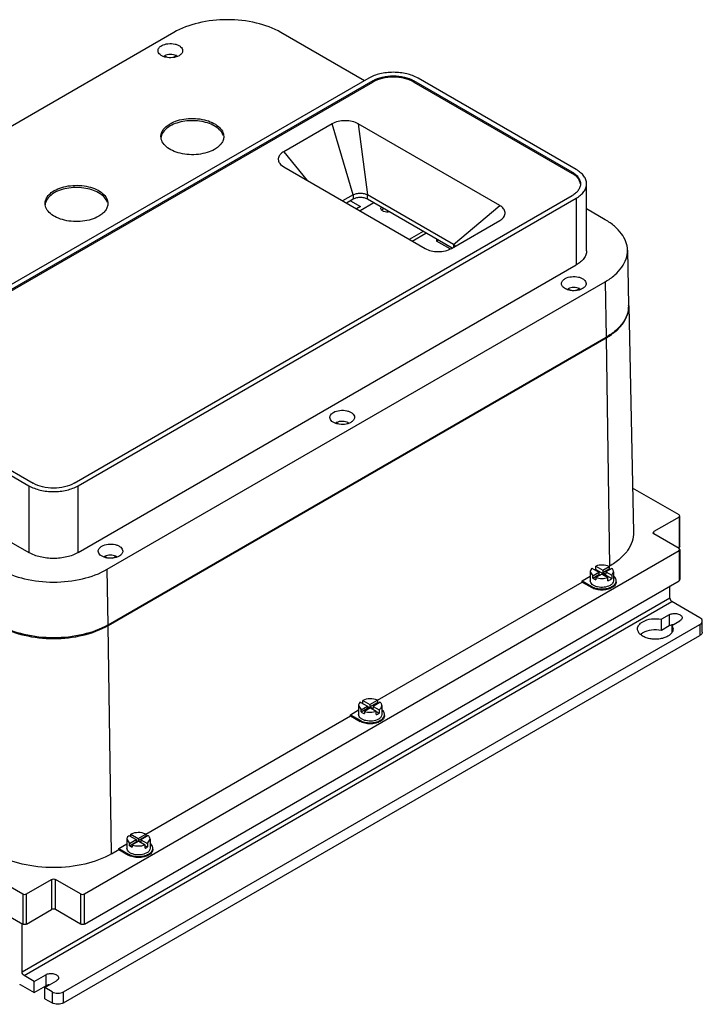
# Model space of a CAD drawing. Header units: millimetres. Extents: x 61 to 472, y 192 to 553.
# Tile 2 of 2: x 222 to 472, y 192 to 553. Entities that reach past the tile are written whole.
import ezdxf

# ---------------------------------------------------------------- set-up
doc = ezdxf.new("R2010")
doc.units = ezdxf.units.MM
doc.header["$LTSCALE"] = 48.421244
doc.layers.get('0').update_dxf_attribs({"linetype": 'CONTINUOUS'})

msp = doc.modelspace()

# ---------------------------------------------------------------- linework, layer by layer
at = {"color": 7, "linetype": 'Continuous'}
for p, q in [((278.87, 547.92), (96.44, 442.59)), ((348.71, 530.28), (318.16, 547.92)), ((275.45, 539.05), (275.45, 539.44)), ((276.42, 538.88), (275.45, 539.44)), ((278.83, 538.85), (279.87, 539.45)), ((279.87, 539.45), (279.87, 539.15)), ((350.29, 531.18), (167.86, 425.86)), ((351.84, 530.28), (169.41, 424.96)), ((351.84, 530.28), (351.84, 529.79)), ((366.8, 529.79), (366.8, 530.28)), ((424.79, 496.81), (366.8, 530.28)), ((426.34, 497.71), (368.36, 531.18)), ((169.41, 424.47), (351.84, 529.79)), ((366.8, 529.79), (424.79, 496.32)), ((336.86, 514.49), (319.17, 504.28)), ((344.6, 488.48), (336.86, 514.49)), ((346.49, 514.49), (349.86, 488.48)), ((398.27, 484.59), (346.49, 514.49)), ((319.17, 504.28), (327.74, 493.77)), ((318.01, 499.62), (319.18, 498.71)), ((319.17, 498.72), (370.96, 468.82)), ((424.79, 496.81), (424.79, 496.32)), ((430.08, 467.99), (430.08, 492.49)), ((242.36, 382.84), (424.79, 488.17)), ((243.91, 381.95), (426.34, 487.27)), ((344.6, 488.48), (340.75, 486.26)), ((344.6, 486.85), (342.17, 485.44)), ((344.6, 488.48), (344.6, 486.85)), ((349.86, 486.85), (349.86, 488.48)), ((381.37, 470.29), (349.86, 488.48)), ((380.84, 468.96), (349.86, 486.85)), ((426.34, 487.27), (426.34, 462.78)), ((343.62, 486.28), (347.3, 484.15)), ((347.3, 484.15), (345.86, 483.31)), ((352.18, 485.51), (347.12, 482.58)), ((381.37, 470.29), (398.27, 484.59)), ((436.95, 479.33), (430.08, 483.3)), ((380.59, 468.82), (398.27, 479.03)), ((398.27, 479.03), (398.68, 479.29)), ((370.21, 475.1), (365.15, 472.17)), ((366.21, 471.56), (371.28, 474.49)), ((375.16, 472.24), (375.16, 471.5)), ((375.8, 471.87), (375.16, 471.5)), ((380.1, 468.66), (375.16, 471.5)), ((381.37, 470.29), (381.37, 469.27)), ((445.08, 468.19), (445.51, 448.03)), ((243.91, 357.45), (426.34, 462.78)), ((254.52, 351.33), (436.95, 456.65)), ((436.95, 456.65), (437.25, 436.31)), ((423.31, 453.69), (423.31, 454.08)), ((423.31, 454.08), (424.21, 453.56)), ((426.21, 453.41), (427.53, 454.17)), ((427.53, 454.17), (427.53, 453.79)), ((445.53, 447.78), (447.31, 364.92)), ((254.82, 330.98), (437.25, 436.31)), ((254.84, 330.73), (437.27, 436.06)), ((437.27, 436.06), (438.52, 352.46)), ((167.86, 415.42), (225.84, 381.95)), ((169.41, 416.32), (227.39, 382.84)), ((338.44, 404.71), (338.44, 405.06)), ((338.44, 405.06), (339.28, 404.58)), ((342.57, 404.77), (342.91, 404.97)), ((342.91, 404.97), (342.91, 404.87)), ((167.86, 390.93), (225.84, 357.45)), ((225.84, 381.95), (225.84, 357.45)), ((243.91, 357.45), (243.91, 381.95)), ((463.98, 371.24), (446.96, 381.06)), ((463.98, 370.42), (454.78, 365.12)), ((464.27, 370.83), (463.98, 371.24)), ((463.98, 370.42), (464.27, 370.83)), ((463.98, 370.42), (463.98, 359.4)), ((464.27, 359.81), (464.27, 370.83)), ((454.49, 364.71), (454.78, 365.12)), ((454.78, 364.3), (454.49, 364.71)), ((454.78, 364.3), (454.78, 365.12)), ((463.98, 358.99), (454.78, 364.3)), ((246.19, 232.44), (463.98, 358.17)), ((463.98, 359.4), (463.62, 359.2)), ((464.27, 359.81), (463.98, 359.4)), ((464.27, 358.58), (463.98, 358.99)), ((463.98, 358.17), (464.27, 358.58)), ((463.98, 358.17), (463.98, 347.15)), ((464.27, 358.58), (464.27, 347.56)), ((253.6, 356.08), (254.46, 355.58)), ((253.6, 355.72), (253.6, 356.08)), ((256.5, 355.43), (257.74, 356.14)), ((257.74, 356.14), (257.74, 355.79)), ((254.82, 330.98), (254.52, 351.33)), ((431.44, 350.42), (432.36, 348.9)), ((431.44, 350.42), (431.44, 347.15)), ((432.07, 351.7), (434.65, 350.22)), ((432.36, 348.9), (434.65, 350.22)), ((433.44, 352.5), (436.02, 351.01)), ((433.44, 351.28), (433.44, 352.5)), ((433.44, 351.28), (439.3, 347.9)), ((434.65, 350.22), (434.65, 349.4)), ((436.02, 351.01), (438.33, 352.34)), ((436.02, 350.19), (438.33, 351.53)), ((436.02, 351.01), (436.02, 350.19)), ((436.02, 350.19), (437.12, 349.56)), ((439.36, 351.66), (437.12, 350.38)), ((437.12, 350.38), (439.3, 349.12)), ((437.12, 350.38), (437.12, 349.56)), ((438.33, 352.35), (438.52, 352.46)), ((438.33, 352.34), (438.33, 351.53)), ((439.3, 349.12), (439.94, 350.42)), ((439.94, 350.42), (439.94, 347.15)), ((246.19, 221.41), (463.98, 347.15)), ((353.47, 303.36), (428.44, 346.64)), ((428.44, 347.05), (431.44, 348.79)), ((428.44, 347.05), (431.98, 345.01)), ((428.44, 346.64), (428.44, 347.05)), ((428.44, 346.64), (431.98, 344.6)), ((432.36, 348.08), (434.65, 349.4)), ((432.36, 348.08), (432.36, 348.9)), ((435.75, 349.58), (433.54, 348.3)), ((433.54, 348.3), (433.54, 347.49)), ((434.65, 349.4), (435.04, 349.17)), ((435.75, 349.58), (437.92, 348.33)), ((437.92, 347.1), (437.92, 348.33)), ((439.3, 349.12), (439.3, 347.9)), ((464.27, 347.56), (463.98, 347.15)), ((431.98, 345.01), (431.98, 344.6)), ((460.65, 340.74), (460.65, 345.23)), ((460.65, 340.74), (223.35, 203.74)), ((224.06, 202.51), (461.36, 339.52)), ((471.61, 333.6), (461.36, 339.52)), ((460.41, 334.68), (457.5, 333)), ((457.5, 328.92), (457.5, 333)), ((460.41, 334.68), (460.41, 330.6)), ((461.39, 330.76), (464.3, 332.43)), ((472.49, 328.29), (472.49, 332.37)), ((238.55, 196.59), (471.61, 331.15)), ((256.09, 247.13), (254.84, 330.73)), ((460.41, 330.6), (457.5, 328.92)), ((461.39, 330.76), (461.78, 329.47)), ((461.39, 330.76), (461.39, 328.41)), ((471.61, 331.15), (471.61, 327.07)), ((238.55, 192.51), (471.61, 327.07)), ((69.41, 321.43), (223.56, 232.44)), ((69.41, 310.41), (223.56, 221.41)), ((348.11, 303.31), (350.76, 301.78)), ((348.11, 302.2), (348.11, 303.31)), ((350.76, 301.78), (353.48, 303.35)), ((353.48, 303.35), (353.48, 302.54)), ((343.59, 298.06), (346.59, 299.8)), ((346.59, 301.43), (347.51, 299.91)), ((346.59, 301.43), (346.59, 298.16)), ((347.22, 302.72), (349.8, 301.23)), ((347.51, 299.91), (349.8, 301.23)), ((347.51, 299.09), (349.8, 300.41)), ((347.51, 299.09), (347.51, 299.91)), ((350.97, 300.55), (348.77, 299.29)), ((349.8, 301.23), (349.8, 300.41)), ((349.8, 301.12), (350.87, 300.5)), ((349.8, 300.41), (350.26, 300.14)), ((350.76, 300.97), (353.48, 302.54)), ((350.76, 301.78), (350.76, 300.97)), ((350.76, 300.97), (351.93, 300.29)), ((350.97, 300.55), (353.07, 299.34)), ((354.55, 302.62), (351.93, 301.11)), ((351.93, 301.11), (354.1, 299.86)), ((351.93, 301.11), (351.93, 300.29)), ((353.07, 298.11), (353.07, 299.34)), ((354.1, 299.86), (354.1, 298.63)), ((355.09, 301.43), (355.09, 298.16)), ((268.62, 254.37), (343.59, 297.65)), ((343.59, 298.06), (347.13, 296.02)), ((343.59, 297.65), (343.59, 298.06)), ((343.59, 297.65), (347.13, 295.61)), ((347.13, 296.02), (347.13, 295.61)), ((348.77, 299.29), (348.77, 298.47)), ((353.07, 299.23), (354.1, 298.63)), ((261.74, 252.44), (262.65, 250.92)), ((261.74, 252.44), (261.74, 249.17)), ((262.5, 253.84), (265.11, 252.34)), ((263.23, 254.31), (265.88, 252.78)), ((263.23, 253.42), (263.23, 254.31)), ((265.88, 252.78), (268.62, 254.36)), ((265.88, 251.96), (268.62, 253.55)), ((265.88, 252.78), (265.88, 251.96)), ((269.54, 253.79), (266.84, 252.23)), ((268.62, 254.36), (268.62, 253.55)), ((269.22, 250.85), (270.24, 252.44)), ((270.24, 252.44), (270.24, 249.17)), ((258.73, 249.08), (261.74, 250.81)), ((258.73, 249.08), (262.28, 247.03)), ((258.74, 248.66), (258.73, 249.08)), ((262.65, 250.92), (265.11, 252.34)), ((262.65, 250.1), (265.11, 251.52)), ((262.65, 250.1), (262.65, 250.92)), ((266.07, 251.78), (263.65, 250.39)), ((263.65, 250.39), (263.65, 249.57)), ((265.11, 252.34), (265.11, 251.52)), ((265.11, 252), (265.78, 251.61)), ((265.11, 251.52), (265.36, 251.37)), ((265.88, 251.96), (266.84, 251.41)), ((266.07, 251.78), (268.42, 250.43)), ((266.84, 252.23), (269.22, 250.85)), ((266.84, 252.23), (266.84, 251.41)), ((268.42, 249.2), (268.42, 250.43)), ((268.42, 250.09), (269.22, 249.62)), ((269.22, 250.85), (269.22, 249.62)), ((256.09, 247.13), (258.74, 248.66)), ((258.74, 248.66), (262.28, 246.62)), ((262.28, 247.03), (262.28, 246.62)), ((224.98, 232.44), (234.17, 237.74)), ((234.17, 237.74), (234.17, 226.72)), ((244.77, 232.44), (235.58, 237.74)), ((235.58, 226.72), (235.58, 237.74)), ((223.56, 232.44), (223.56, 221.41)), ((224.98, 221.41), (224.98, 232.44)), ((244.77, 232.44), (244.77, 221.41)), ((246.19, 221.41), (246.19, 232.44)), ((224.98, 221.41), (234.17, 226.72)), ((244.77, 221.41), (235.58, 226.72)), ((223.35, 203.74), (223.35, 221.54)), ((227.77, 200.37), (224.06, 202.51)), ((227.77, 200.37), (232.01, 202.82)), ((232.01, 202.82), (232.01, 198.73)), ((222.64, 199.24), (227.77, 196.29)), ((227.77, 196.29), (227.77, 200.37)), ((227.77, 196.29), (232.01, 198.73)), ((231.66, 198.12), (235.9, 200.57)), ((234.31, 196.59), (231.66, 198.12)), ((231.66, 194.04), (231.66, 198.12)), ((234.31, 196.59), (234.31, 192.51)), ((238.55, 192.51), (238.55, 196.59)), ((231.66, 194.04), (234.31, 192.51))]:
    msp.add_line(p, q, dxfattribs=at)
for centre, radius, start, end in [((278.1, 508.99), 3.91, 168.5008, 175.2797), ((235.68, 484.49), 3.91, 168.5008, 175.2797), ((436.13, 447.83), 9.38, 0.6274, 1.2278), ((436.14, 447.83), 9.38, 359.9167, 0.6274), ((436.12, 447.58), 9.42, 2.1236, 2.5961), ((436.13, 447.58), 9.4, 1.2279, 2.1237), ((424.11, 458.85), 26.31, 299.9996, 300.3677), ((432.89, 350.42), 1.45, 167.8162, 179.9246), ((435.16, 346.5), 5.07, 109.7476, 114.3), ((462.29, 326.76), 4.3, 98.0591, 103.3885), ((462.34, 326.43), 4.63, 92.6503, 98.0844), ((348.04, 301.43), 1.45, 167.6637, 179.9221), ((351.93, 299.02), 3.84, 58.0536, 59.2534), ((351.98, 301.71), 3.74, 299.9471, 304.5738), ((266.77, 249.49), 4.46, 61.6276, 65.4872), ((267.11, 252.74), 3.77, 299.9571, 304.1149)]:
    msp.add_arc(centre, radius, start, end, dxfattribs=at)
for points, knots in [([(318.16, 547.92), (315.37, 549.53), (308.88, 551.88), (298.51, 553), (288.14, 551.88), (281.66, 549.53), (278.87, 547.92)], [0, 0, 0, 0, 0.23722, 0.500001, 0.762781, 1, 1, 1, 1]), ([(273.15, 541.27), (273.15, 541.44), (273.22, 541.8), (273.6, 542.5), (274.1, 542.9), (274.47, 543.11)], [0, 0, 0, 0, 0.218382, 0.452237, 1, 1, 1, 1]), ([(280.84, 539.44), (280.14, 539.03), (278.48, 538.58), (276.37, 538.69), (274.83, 539.21), (273.92, 539.76), (273.31, 540.45), (273.15, 541.01), (273.15, 541.27)], [0, 0, 0, 0, 0.269896, 0.561326, 0.695466, 0.813145, 0.912856, 1, 1, 1, 1]), ([(274.47, 543.11), (275.17, 543.51), (276.83, 543.96), (278.94, 543.86), (280.48, 543.34), (281.38, 542.79), (282, 542.09), (282.15, 541.53), (282.15, 541.27)], [0, 0, 0, 0, 0.269896, 0.561326, 0.695466, 0.813145, 0.912856, 1, 1, 1, 1]), ([(282.15, 541.27), (282.15, 541.1), (282.09, 540.74), (281.71, 540.05), (281.21, 539.65), (280.84, 539.44)], [0, 0, 0, 0, 0.218382, 0.452237, 1, 1, 1, 1]), ([(279.87, 539.45), (279.19, 539.77), (277.66, 540.03), (276.13, 539.76), (275.45, 539.44)], [0, 0, 0, 0, 0.500189, 1, 1, 1, 1]), ([(368.36, 531.18), (367.08, 531.92), (364.09, 533), (359.32, 533.52), (354.55, 533), (351.57, 531.92), (350.29, 531.18)], [0, 0, 0, 0, 0.237229, 0.500001, 0.762772, 1, 1, 1, 1]), ([(351.84, 530.28), (352.9, 530.9), (355.37, 531.79), (359.32, 532.22), (363.27, 531.79), (365.74, 530.9), (366.8, 530.28)], [0, 0, 0, 0, 0.23724, 0.499999, 0.762759, 1, 1, 1, 1]), ([(366.8, 529.79), (365.74, 530.41), (363.27, 531.3), (359.32, 531.73), (355.37, 531.3), (352.9, 530.41), (351.84, 529.79)], [0, 0, 0, 0, 0.237241, 0.5, 0.76276, 1, 1, 1, 1]), ([(277.56, 514.5), (278.41, 515), (280.34, 515.79), (283.48, 516.42), (286.81, 516.51), (290.04, 516.06), (292.92, 515.09), (295.23, 513.69), (296.58, 512.15), (297.11, 510.81), (297.2, 510.14), (297.2, 509.81)], [0, 0, 0, 0, 0.12875, 0.270397, 0.417617, 0.562024, 0.695753, 0.813067, 0.912473, 0.957122, 1, 1, 1, 1]), ([(297.01, 510.18), (296.81, 510.81), (296.06, 512.06), (294.26, 513.54), (291.89, 514.68), (288.09, 515.68), (283.98, 515.75), (280.11, 514.89), (278.35, 514.14), (277.56, 513.69)], [0, 0, 0, 0, 0.090695, 0.196228, 0.317943, 0.452836, 0.737748, 0.874913, 1, 1, 1, 1]), ([(274.2, 509.81), (274.2, 510.25), (274.36, 511.16), (275.05, 512.43), (276.14, 513.58), (277.06, 514.21), (277.56, 514.5)], [0, 0, 0, 0, 0.217779, 0.450922, 0.710259, 1, 1, 1, 1]), ([(277.56, 513.69), (276.74, 513.21), (275.31, 512.14), (274.43, 510.54), (274.27, 509.77)], [0, 0, 0, 0, 0.545949, 1, 1, 1, 1]), ([(346.49, 514.48), (345.81, 514.88), (344.22, 515.45), (341.67, 515.73), (339.13, 515.45), (337.54, 514.88), (336.85, 514.48)], [0, 0, 0, 0, 0.237312, 0.499968, 0.762663, 1, 1, 1, 1]), ([(293.83, 505.11), (292.98, 504.62), (291.05, 503.83), (287.91, 503.2), (284.58, 503.11), (281.35, 503.56), (278.47, 504.53), (276.16, 505.93), (274.81, 507.47), (274.28, 508.81), (274.2, 509.48), (274.2, 509.81)], [0, 0, 0, 0, 0.12875, 0.270397, 0.417617, 0.562024, 0.695753, 0.813067, 0.912473, 0.957122, 1, 1, 1, 1]), ([(297.2, 509.81), (297.2, 509.37), (297.03, 508.46), (296.34, 507.19), (295.25, 506.04), (294.33, 505.41), (293.83, 505.11)], [0, 0, 0, 0, 0.217779, 0.450922, 0.710259, 1, 1, 1, 1]), ([(319.18, 504.28), (318.71, 504.01), (317.9, 503.4), (317.26, 502.31), (317.15, 501.43), (317.31, 500.55), (317.7, 499.96), (318.01, 499.62)], [0, 0, 0, 0, 0.288232, 0.529809, 0.641779, 0.754375, 1, 1, 1, 1]), ([(430.08, 492.49), (430.08, 492.98), (429.91, 493.99), (429.14, 495.4), (427.92, 496.68), (426.9, 497.38), (426.34, 497.71)], [0, 0, 0, 0, 0.217772, 0.450927, 0.710222, 1, 1, 1, 1]), ([(424.79, 496.81), (425.25, 496.54), (426.09, 495.96), (427.1, 494.9), (427.74, 493.73), (427.88, 492.89), (427.88, 492.49)], [0, 0, 0, 0, 0.289705, 0.549092, 0.782218, 1, 1, 1, 1]), ([(427.85, 492.47), (427.8, 492.84), (427.58, 493.58), (426.93, 494.62), (425.98, 495.55), (425.21, 496.08), (424.79, 496.32)], [0, 0, 0, 0, 0.218158, 0.453349, 0.713188, 1, 1, 1, 1]), ([(235.14, 490.01), (235.99, 490.5), (237.92, 491.3), (241.06, 491.92), (244.38, 492.02), (247.61, 491.56), (250.49, 490.6), (252.8, 489.2), (254.15, 487.65), (254.68, 486.31), (254.77, 485.64), (254.77, 485.31)], [0, 0, 0, 0, 0.12875, 0.270397, 0.417617, 0.562024, 0.695753, 0.813067, 0.912473, 0.957122, 1, 1, 1, 1]), ([(254.58, 485.69), (254.39, 486.31), (253.63, 487.56), (251.84, 489.04), (249.46, 490.19), (245.66, 491.19), (241.55, 491.25), (237.68, 490.39), (235.92, 489.65), (235.14, 489.19)], [0, 0, 0, 0, 0.090695, 0.196228, 0.317943, 0.452836, 0.737748, 0.874913, 1, 1, 1, 1]), ([(427.88, 492.49), (427.88, 492.09), (427.74, 491.25), (427.1, 490.08), (426.09, 489.02), (425.25, 488.44), (424.79, 488.17)], [0, 0, 0, 0, 0.217782, 0.450909, 0.710295, 1, 1, 1, 1]), ([(426.34, 487.27), (426.9, 487.6), (427.92, 488.3), (429.14, 489.57), (429.91, 490.99), (430.08, 492), (430.08, 492.49)], [0, 0, 0, 0, 0.289778, 0.549072, 0.782227, 1, 1, 1, 1]), ([(231.77, 485.31), (231.77, 485.75), (231.93, 486.67), (232.62, 487.94), (233.72, 489.09), (234.63, 489.72), (235.14, 490.01)], [0, 0, 0, 0, 0.217779, 0.450922, 0.710259, 1, 1, 1, 1]), ([(235.14, 489.19), (234.31, 488.72), (232.89, 487.65), (232, 486.05), (231.85, 485.27)], [0, 0, 0, 0, 0.545949, 1, 1, 1, 1]), ([(344.6, 488.48), (344.97, 488.7), (345.84, 489.01), (347.23, 489.16), (348.62, 489.01), (349.49, 488.7), (349.86, 488.48)], [0, 0, 0, 0, 0.237209, 0.499984, 0.762769, 1, 1, 1, 1]), ([(349.86, 486.85), (349.49, 487.06), (348.62, 487.38), (347.23, 487.53), (345.84, 487.38), (344.98, 487.06), (344.6, 486.85)], [0, 0, 0, 0, 0.237253, 0.500001, 0.762748, 1, 1, 1, 1]), ([(251.4, 480.62), (250.55, 480.13), (248.62, 479.33), (245.48, 478.7), (242.16, 478.61), (238.93, 479.07), (236.04, 480.03), (233.73, 481.43), (232.39, 482.98), (231.86, 484.32), (231.77, 484.99), (231.77, 485.31)], [0, 0, 0, 0, 0.12875, 0.270397, 0.417617, 0.562024, 0.695753, 0.813067, 0.912473, 0.957122, 1, 1, 1, 1]), ([(254.77, 485.31), (254.77, 484.88), (254.61, 483.96), (253.91, 482.69), (252.82, 481.54), (251.91, 480.91), (251.4, 480.62)], [0, 0, 0, 0, 0.217779, 0.450922, 0.710259, 1, 1, 1, 1]), ([(354.78, 483.47), (354.78, 483.54), (354.81, 483.7), (354.88, 483.85), (354.92, 483.92)], [0, 0, 0, 0, 0.486743, 1, 1, 1, 1]), ([(357.92, 482.19), (357.56, 482.11), (356.83, 482.07), (355.95, 482.26), (355.37, 482.55), (355.04, 482.82), (354.83, 483.12), (354.78, 483.36), (354.78, 483.47)], [0, 0, 0, 0, 0.296283, 0.57998, 0.705334, 0.815818, 0.912331, 1, 1, 1, 1]), ([(355.88, 483.39), (355.84, 483.37), (355.7, 483.32), (355.57, 483.26), (355.47, 483.2)], [0, 0, 0, 0, 0.259288, 1, 1, 1, 1]), ([(398.68, 479.29), (399.16, 479.62), (399.8, 480.23), (400.23, 481.24), (400.32, 482.26), (399.71, 483.58), (398.8, 484.28), (398.26, 484.59)], [0, 0, 0, 0, 0.265476, 0.380957, 0.490891, 0.720627, 1, 1, 1, 1]), ([(355.47, 483.2), (355.43, 483.18), (355.28, 483.08), (355.14, 482.97), (355.05, 482.87)], [0, 0, 0, 0, 0.265849, 1, 1, 1, 1]), ([(445.08, 468.19), (445.06, 469.24), (444.64, 471.4), (442.95, 474.42), (440.33, 477.14), (438.15, 478.64), (436.95, 479.33)], [0, 0, 0, 0, 0.21775, 0.451259, 0.710615, 1, 1, 1, 1]), ([(370.95, 468.82), (371.64, 468.43), (373.23, 467.86), (375.77, 467.57), (378.31, 467.86), (379.91, 468.43), (380.59, 468.82)], [0, 0, 0, 0, 0.237312, 0.499968, 0.762663, 1, 1, 1, 1]), ([(381.37, 470.29), (381.45, 470.25), (381.73, 470.07), (381.98, 469.85), (382.13, 469.66)], [0, 0, 0, 0, 0.268628, 1, 1, 1, 1]), ([(430.08, 467.99), (430.08, 467.51), (429.91, 466.49), (429.14, 465.08), (427.92, 463.8), (426.9, 463.1), (426.34, 462.78)], [0, 0, 0, 0, 0.217773, 0.450928, 0.710222, 1, 1, 1, 1]), ([(436.95, 456.65), (438.19, 457.37), (440.43, 458.92), (443.09, 461.75), (444.75, 464.88), (445.11, 467.12), (445.08, 468.19)], [0, 0, 0, 0, 0.290201, 0.54933, 0.782176, 1, 1, 1, 1]), ([(422.26, 457.79), (422.95, 458.19), (424.62, 458.64), (426.72, 458.53), (428.27, 458.02), (429.17, 457.47), (429.78, 456.77), (429.94, 456.21), (429.94, 455.95)], [0, 0, 0, 0, 0.269896, 0.561326, 0.695466, 0.813145, 0.912856, 1, 1, 1, 1]), ([(420.94, 455.95), (420.94, 456.12), (421, 456.48), (421.38, 457.18), (421.89, 457.57), (422.26, 457.79)], [0, 0, 0, 0, 0.218382, 0.452237, 1, 1, 1, 1]), ([(421.34, 454.88), (421.22, 455.04), (421.01, 455.38), (420.94, 455.77), (420.94, 455.95)], [0, 0, 0, 0, 0.519676, 1, 1, 1, 1]), ([(421.7, 454.5), (421.67, 454.53), (421.54, 454.65), (421.42, 454.78), (421.34, 454.88)], [0, 0, 0, 0, 0.259205, 1, 1, 1, 1]), ([(428.62, 454.11), (428.11, 453.82), (426.91, 453.41), (425.02, 453.29), (423.2, 453.61), (422.12, 454.15), (421.7, 454.5)], [0, 0, 0, 0, 0.243901, 0.513592, 0.77572, 1, 1, 1, 1]), ([(427.53, 454.17), (426.86, 454.44), (425.4, 454.65), (423.96, 454.38), (423.31, 454.08)], [0, 0, 0, 0, 0.504066, 1, 1, 1, 1]), ([(429.94, 455.95), (429.94, 455.78), (429.88, 455.42), (429.5, 454.72), (428.99, 454.33), (428.62, 454.11)], [0, 0, 0, 0, 0.218382, 0.452237, 1, 1, 1, 1]), ([(445.52, 447.81), (445.52, 446.74), (445.12, 444.5), (443.42, 441.39), (440.74, 438.57), (438.49, 437.02), (437.25, 436.31)], [0, 0, 0, 0, 0.217768, 0.450968, 0.710226, 1, 1, 1, 1]), ([(437.41, 436.14), (438.65, 436.87), (440.89, 438.43), (443.55, 441.29), (445.21, 444.45), (445.56, 446.7), (445.53, 447.78)], [0, 0, 0, 0, 0.289789, 0.548752, 0.781769, 1, 1, 1, 1]), ([(336.09, 406.96), (336.09, 407.13), (336.15, 407.49), (336.53, 408.19), (337.03, 408.58), (337.41, 408.8)], [0, 0, 0, 0, 0.218382, 0.452237, 1, 1, 1, 1]), ([(337.41, 408.8), (338.1, 409.2), (339.77, 409.65), (341.87, 409.54), (343.41, 409.03), (344.32, 408.48), (344.93, 407.78), (345.09, 407.22), (345.09, 406.96)], [0, 0, 0, 0, 0.269896, 0.561326, 0.695466, 0.813145, 0.912856, 1, 1, 1, 1]), ([(343.77, 405.12), (343.07, 404.72), (341.41, 404.27), (339.3, 404.38), (337.76, 404.89), (336.86, 405.44), (336.24, 406.14), (336.09, 406.7), (336.09, 406.96)], [0, 0, 0, 0, 0.269896, 0.561326, 0.695466, 0.813145, 0.912856, 1, 1, 1, 1]), ([(342.91, 404.97), (342.24, 405.31), (340.69, 405.62), (339.14, 405.38), (338.44, 405.06)], [0, 0, 0, 0, 0.495674, 1, 1, 1, 1]), ([(345.09, 406.96), (345.09, 406.79), (345.02, 406.43), (344.64, 405.74), (344.14, 405.34), (343.77, 405.12)], [0, 0, 0, 0, 0.218382, 0.452237, 1, 1, 1, 1]), ([(242.36, 382.84), (241.29, 382.23), (238.82, 381.34), (234.88, 380.91), (230.93, 381.34), (228.46, 382.23), (227.39, 382.84)], [0, 0, 0, 0, 0.23724, 0.499999, 0.762759, 1, 1, 1, 1]), ([(225.84, 381.95), (227.12, 381.21), (230.1, 380.12), (234.88, 379.61), (239.65, 380.12), (242.63, 381.21), (243.91, 381.95)], [0, 0, 0, 0, 0.237229, 0.500001, 0.762772, 1, 1, 1, 1]), ([(447.31, 364.92), (447.33, 363.76), (446.95, 361.34), (445.16, 357.96), (442.28, 354.9), (439.86, 353.23), (438.52, 352.46)], [0, 0, 0, 0, 0.217824, 0.45067, 0.709799, 1, 1, 1, 1]), ([(252.55, 359.81), (253.25, 360.21), (254.91, 360.66), (257.02, 360.56), (258.56, 360.04), (259.47, 359.49), (260.08, 358.79), (260.23, 358.23), (260.23, 357.97)], [0, 0, 0, 0, 0.269896, 0.561326, 0.695466, 0.813145, 0.912856, 1, 1, 1, 1]), ([(243.91, 357.45), (242.63, 356.71), (239.65, 355.63), (234.88, 355.11), (230.1, 355.63), (227.12, 356.71), (225.84, 357.45)], [0, 0, 0, 0, 0.237228, 0.499999, 0.762771, 1, 1, 1, 1]), ([(251.23, 357.97), (251.23, 358.14), (251.3, 358.5), (251.68, 359.2), (252.18, 359.59), (252.55, 359.81)], [0, 0, 0, 0, 0.218382, 0.452237, 1, 1, 1, 1]), ([(258.92, 356.14), (258.22, 355.73), (256.56, 355.28), (254.45, 355.39), (252.91, 355.9), (252, 356.46), (251.39, 357.15), (251.23, 357.71), (251.23, 357.97)], [0, 0, 0, 0, 0.269896, 0.561326, 0.695466, 0.813145, 0.912856, 1, 1, 1, 1]), ([(260.23, 357.97), (260.23, 357.8), (260.17, 357.44), (259.79, 356.75), (259.29, 356.35), (258.92, 356.14)], [0, 0, 0, 0, 0.218382, 0.452237, 1, 1, 1, 1]), ([(257.74, 356.14), (257.09, 356.41), (255.66, 356.62), (254.24, 356.37), (253.6, 356.08)], [0, 0, 0, 0, 0.502659, 1, 1, 1, 1]), ([(215.23, 351.33), (218.02, 349.72), (224.51, 347.37), (234.88, 346.24), (245.24, 347.37), (251.73, 349.72), (254.52, 351.33)], [0, 0, 0, 0, 0.23722, 0.500001, 0.762781, 1, 1, 1, 1]), ([(432.07, 351.7), (431.99, 351.63), (431.73, 351.35), (431.53, 351), (431.48, 350.72)], [0, 0, 0, 0, 0.272281, 1, 1, 1, 1]), ([(438.33, 352.34), (437.58, 352.68), (435.91, 353), (434.23, 352.78), (433.44, 352.5)], [0, 0, 0, 0, 0.49429, 1, 1, 1, 1]), ([(439.81, 351.02), (439.79, 351.07), (439.67, 351.31), (439.5, 351.52), (439.36, 351.66)], [0, 0, 0, 0, 0.236886, 1, 1, 1, 1]), ([(439.94, 350.42), (439.94, 350.57), (439.91, 350.78), (439.84, 350.97), (439.81, 351.02)], [0, 0, 0, 0, 0.742965, 1, 1, 1, 1]), ([(438.7, 345.42), (438.04, 345.04), (436.47, 344.61), (434.48, 344.71), (433.02, 345.2), (432.17, 345.72), (431.59, 346.38), (431.44, 346.91), (431.44, 347.15)], [0, 0, 0, 0, 0.269896, 0.561326, 0.695466, 0.813145, 0.912856, 1, 1, 1, 1]), ([(432.36, 348.08), (432.44, 348.02), (432.81, 347.78), (433.22, 347.6), (433.54, 347.49)], [0, 0, 0, 0, 0.234004, 1, 1, 1, 1]), ([(433.54, 348.3), (434.24, 348.07), (435.73, 347.86), (437.22, 348.08), (437.92, 348.33)], [0, 0, 0, 0, 0.500829, 1, 1, 1, 1]), ([(437.92, 347.1), (437.99, 347.13), (438.25, 347.23), (438.51, 347.35), (438.7, 347.46)], [0, 0, 0, 0, 0.259529, 1, 1, 1, 1]), ([(438.7, 347.46), (438.75, 347.49), (438.97, 347.62), (439.16, 347.77), (439.3, 347.9)], [0, 0, 0, 0, 0.261867, 1, 1, 1, 1]), ([(439.94, 347.15), (439.94, 346.82), (439.65, 346.08), (439.05, 345.62), (438.7, 345.42)], [0, 0, 0, 0, 0.449157, 1, 1, 1, 1]), ([(440.81, 347.84), (440.77, 347.92), (440.61, 348.26), (440.36, 348.56), (440.14, 348.76)], [0, 0, 0, 0, 0.234526, 1, 1, 1, 1]), ([(440.64, 346.13), (440.69, 346.21), (440.86, 346.53), (440.94, 346.89), (440.94, 347.15)], [0, 0, 0, 0, 0.262712, 1, 1, 1, 1]), ([(440.94, 346.74), (440.94, 346.55), (440.9, 346.28), (440.8, 346.04), (440.77, 345.98)], [0, 0, 0, 0, 0.742598, 1, 1, 1, 1]), ([(440.94, 347.15), (440.94, 347.33), (440.91, 347.56), (440.83, 347.78), (440.81, 347.84)], [0, 0, 0, 0, 0.744069, 1, 1, 1, 1]), ([(431.98, 345.01), (432.51, 344.7), (433.73, 344.26), (435.69, 344.05), (437.65, 344.26), (438.88, 344.7), (439.41, 345.01)], [0, 0, 0, 0, 0.237253, 0.500001, 0.762748, 1, 1, 1, 1]), ([(439.41, 344.6), (438.88, 344.3), (437.65, 343.85), (435.69, 343.64), (433.73, 343.85), (432.51, 344.3), (431.98, 344.6)], [0, 0, 0, 0, 0.237252, 0.5, 0.762747, 1, 1, 1, 1]), ([(439.41, 345.01), (439.54, 345.09), (440.01, 345.39), (440.42, 345.79), (440.64, 346.13)], [0, 0, 0, 0, 0.274175, 1, 1, 1, 1]), ([(440.77, 345.98), (440.71, 345.84), (440.38, 345.28), (439.84, 344.85), (439.41, 344.6)], [0, 0, 0, 0, 0.224291, 1, 1, 1, 1]), ([(460.65, 340.74), (460.65, 340.5), (460.82, 340.02), (461.15, 339.64), (461.36, 339.52)], [0, 0, 0, 0, 0.500001, 1, 1, 1, 1]), ([(448.78, 329.47), (448.78, 329.72), (448.87, 330.24), (449.26, 330.96), (449.88, 331.61), (450.4, 331.96), (450.68, 332.13)], [0, 0, 0, 0, 0.217765, 0.450895, 0.710368, 1, 1, 1, 1]), ([(450.68, 332.13), (451.65, 332.69), (453.95, 333.33), (456.31, 333.25), (457.5, 333)], [0, 0, 0, 0, 0.479415, 1, 1, 1, 1]), ([(460.41, 334.68), (460.83, 334.93), (461.85, 335.2), (463.13, 335.14), (464.08, 334.82), (464.63, 334.48), (465, 334.06), (465.1, 333.72), (465.1, 333.56)], [0, 0, 0, 0, 0.269904, 0.561309, 0.695452, 0.813138, 0.912855, 1, 1, 1, 1]), ([(465.1, 333.56), (465.1, 333.34), (464.91, 332.87), (464.52, 332.57), (464.3, 332.43)], [0, 0, 0, 0, 0.449168, 1, 1, 1, 1]), ([(472.49, 332.37), (472.49, 332.61), (472.29, 333.13), (471.86, 333.45), (471.61, 333.6)], [0, 0, 0, 0, 0.449163, 1, 1, 1, 1]), ([(471.61, 331.15), (471.86, 331.29), (472.29, 331.62), (472.49, 332.14), (472.49, 332.37)], [0, 0, 0, 0, 0.550836, 1, 1, 1, 1]), ([(214.91, 330.73), (217.75, 329.09), (224.34, 326.71), (234.88, 325.56), (245.41, 326.71), (252, 329.09), (254.84, 330.73)], [0, 0, 0, 0, 0.23722, 0.500001, 0.762781, 1, 1, 1, 1]), ([(254.82, 330.98), (251.99, 329.35), (245.4, 326.96), (234.88, 325.82), (224.35, 326.96), (217.76, 329.35), (214.93, 330.98)], [0, 0, 0, 0, 0.237219, 0.499999, 0.76278, 1, 1, 1, 1]), ([(459.88, 326.82), (459.39, 326.54), (458.31, 326.09), (456.53, 325.74), (454.65, 325.69), (452.82, 325.94), (451.2, 326.49), (449.89, 327.28), (449.01, 328.29), (448.78, 329.1), (448.78, 329.47)], [0, 0, 0, 0, 0.128828, 0.270573, 0.417886, 0.562385, 0.696203, 0.813594, 0.913066, 1, 1, 1, 1]), ([(457.5, 328.92), (456.31, 329.17), (453.95, 329.25), (451.65, 328.6), (450.68, 328.05)], [0, 0, 0, 0, 0.520585, 1, 1, 1, 1]), ([(461.78, 329.47), (461.78, 329.23), (461.69, 328.71), (461.3, 327.99), (460.68, 327.34), (460.16, 326.99), (459.88, 326.82)], [0, 0, 0, 0, 0.21775, 0.450867, 0.710339, 1, 1, 1, 1]), ([(461.3, 330.94), (461.22, 330.92), (460.91, 330.84), (460.61, 330.71), (460.41, 330.6)], [0, 0, 0, 0, 0.264254, 1, 1, 1, 1]), ([(472.49, 328.29), (472.49, 328.06), (472.29, 327.54), (471.86, 327.21), (471.61, 327.07)], [0, 0, 0, 0, 0.449164, 1, 1, 1, 1]), ([(450.68, 328.05), (450.61, 328), (450.33, 327.83), (450.06, 327.64), (449.88, 327.48)], [0, 0, 0, 0, 0.259503, 1, 1, 1, 1]), ([(353.48, 303.35), (352.64, 303.73), (350.79, 304.04), (348.93, 303.71), (348.11, 303.31)], [0, 0, 0, 0, 0.501536, 1, 1, 1, 1]), ([(347.22, 302.72), (347.14, 302.64), (346.88, 302.36), (346.68, 302.01), (346.62, 301.74)], [0, 0, 0, 0, 0.272293, 1, 1, 1, 1]), ([(348.77, 299.29), (349.47, 299.06), (350.93, 298.87), (352.39, 299.1), (353.07, 299.34)], [0, 0, 0, 0, 0.50193, 1, 1, 1, 1]), ([(354.1, 299.86), (354.39, 300.05), (354.87, 300.49), (355.09, 301.14), (355.09, 301.43)], [0, 0, 0, 0, 0.543193, 1, 1, 1, 1]), ([(354.99, 301.96), (354.97, 302.02), (354.86, 302.26), (354.69, 302.48), (354.55, 302.62)], [0, 0, 0, 0, 0.237345, 1, 1, 1, 1]), ([(355.95, 298.85), (355.92, 298.93), (355.76, 299.27), (355.51, 299.57), (355.29, 299.77)], [0, 0, 0, 0, 0.234526, 1, 1, 1, 1]), ([(353.85, 296.43), (353.19, 296.05), (351.62, 295.62), (349.63, 295.72), (348.17, 296.21), (347.32, 296.73), (346.74, 297.39), (346.59, 297.92), (346.59, 298.16)], [0, 0, 0, 0, 0.269896, 0.561326, 0.695466, 0.813145, 0.912856, 1, 1, 1, 1]), ([(347.13, 296.02), (347.66, 295.72), (348.88, 295.27), (350.84, 295.06), (352.8, 295.27), (354.03, 295.72), (354.55, 296.02)], [0, 0, 0, 0, 0.237253, 0.500001, 0.762748, 1, 1, 1, 1]), ([(347.51, 299.09), (347.6, 299.03), (347.99, 298.77), (348.43, 298.58), (348.77, 298.47)], [0, 0, 0, 0, 0.233193, 1, 1, 1, 1]), ([(353.07, 298.11), (353.14, 298.14), (353.4, 298.24), (353.66, 298.36), (353.85, 298.47)], [0, 0, 0, 0, 0.259485, 1, 1, 1, 1]), ([(355.09, 298.16), (355.09, 297.83), (354.8, 297.09), (354.2, 296.63), (353.85, 296.43)], [0, 0, 0, 0, 0.449157, 1, 1, 1, 1]), ([(354.55, 296.02), (354.99, 296.27), (355.57, 296.73), (356.02, 297.55), (356.09, 297.96), (356.09, 298.16)], [0, 0, 0, 0, 0.547753, 0.781597, 1, 1, 1, 1]), ([(356.09, 297.75), (356.09, 297.55), (356.02, 297.14), (355.57, 296.32), (354.99, 295.86), (354.55, 295.61)], [0, 0, 0, 0, 0.218404, 0.452247, 1, 1, 1, 1]), ([(356.09, 298.16), (356.09, 298.34), (356.05, 298.57), (355.98, 298.79), (355.95, 298.85)], [0, 0, 0, 0, 0.744069, 1, 1, 1, 1]), ([(354.55, 295.61), (354.03, 295.31), (352.8, 294.86), (350.84, 294.65), (348.88, 294.86), (347.66, 295.31), (347.13, 295.61)], [0, 0, 0, 0, 0.237252, 0.5, 0.762747, 1, 1, 1, 1]), ([(262.5, 253.84), (262.42, 253.78), (262.14, 253.52), (261.91, 253.18), (261.82, 252.92)], [0, 0, 0, 0, 0.272431, 1, 1, 1, 1]), ([(268.62, 254.36), (267.79, 254.75), (265.92, 255.06), (264.05, 254.71), (263.23, 254.31)], [0, 0, 0, 0, 0.502041, 1, 1, 1, 1]), ([(270.04, 253.17), (270.01, 253.23), (269.87, 253.46), (269.69, 253.65), (269.54, 253.79)], [0, 0, 0, 0, 0.236731, 1, 1, 1, 1]), ([(270.24, 252.44), (270.24, 252.5), (270.22, 252.76), (270.14, 253), (270.04, 253.17)], [0, 0, 0, 0, 0.244059, 1, 1, 1, 1]), ([(268.99, 247.44), (268.34, 247.06), (266.76, 246.63), (264.78, 246.73), (263.32, 247.22), (262.46, 247.74), (261.89, 248.4), (261.74, 248.93), (261.74, 249.17)], [0, 0, 0, 0, 0.269898, 0.561343, 0.69547, 0.813141, 0.912852, 1, 1, 1, 1]), ([(262.65, 250.1), (262.73, 250.05), (263.04, 249.84), (263.38, 249.67), (263.65, 249.57)], [0, 0, 0, 0, 0.235752, 1, 1, 1, 1]), ([(263.65, 250.39), (264.41, 250.1), (266.04, 249.86), (267.67, 250.13), (268.42, 250.43)], [0, 0, 0, 0, 0.501374, 1, 1, 1, 1]), ([(268.42, 249.2), (268.47, 249.22), (268.67, 249.31), (268.86, 249.4), (268.99, 249.48)], [0, 0, 0, 0, 0.257464, 1, 1, 1, 1]), ([(270.24, 249.17), (270.24, 248.84), (269.95, 248.1), (269.34, 247.64), (268.99, 247.44)], [0, 0, 0, 0, 0.44916, 1, 1, 1, 1]), ([(269.7, 247.03), (270.13, 247.28), (270.72, 247.74), (271.16, 248.56), (271.24, 248.97), (271.24, 249.17)], [0, 0, 0, 0, 0.547753, 0.781597, 1, 1, 1, 1]), ([(271.1, 249.86), (271.07, 249.94), (270.9, 250.28), (270.65, 250.58), (270.44, 250.78)], [0, 0, 0, 0, 0.234526, 1, 1, 1, 1]), ([(271.24, 249.17), (271.24, 249.35), (271.2, 249.58), (271.12, 249.8), (271.1, 249.86)], [0, 0, 0, 0, 0.744069, 1, 1, 1, 1]), ([(256.09, 247.13), (253.08, 245.39), (246.07, 242.86), (234.88, 241.64), (223.68, 242.86), (216.67, 245.39), (213.66, 247.13)], [0, 0, 0, 0, 0.237219, 0.499999, 0.76278, 1, 1, 1, 1]), ([(262.28, 247.03), (262.8, 246.73), (264.03, 246.28), (265.99, 246.07), (267.95, 246.28), (269.17, 246.73), (269.7, 247.03)], [0, 0, 0, 0, 0.237253, 0.500001, 0.762748, 1, 1, 1, 1]), ([(269.7, 246.62), (269.17, 246.32), (267.95, 245.87), (265.99, 245.66), (264.03, 245.87), (262.8, 246.32), (262.28, 246.62)], [0, 0, 0, 0, 0.237252, 0.5, 0.762747, 1, 1, 1, 1]), ([(271.24, 248.77), (271.24, 248.57), (271.16, 248.15), (270.72, 247.33), (270.13, 246.87), (269.7, 246.62)], [0, 0, 0, 0, 0.218404, 0.452247, 1, 1, 1, 1]), ([(234.17, 237.74), (234.38, 237.86), (234.88, 237.96), (235.37, 237.86), (235.58, 237.74)], [0, 0, 0, 0, 0.499999, 1, 1, 1, 1]), ([(223.56, 232.44), (223.77, 232.31), (224.27, 232.22), (224.77, 232.31), (224.98, 232.44)], [0, 0, 0, 0, 0.500001, 1, 1, 1, 1]), ([(244.77, 232.44), (244.98, 232.31), (245.48, 232.22), (245.98, 232.31), (246.19, 232.44)], [0, 0, 0, 0, 0.500001, 1, 1, 1, 1]), ([(235.58, 226.72), (235.37, 226.84), (234.88, 226.94), (234.38, 226.84), (234.17, 226.72)], [0, 0, 0, 0, 0.500001, 1, 1, 1, 1]), ([(224.98, 221.41), (224.77, 221.29), (224.27, 221.2), (223.77, 221.29), (223.56, 221.41)], [0, 0, 0, 0, 0.499999, 1, 1, 1, 1]), ([(246.19, 221.41), (245.98, 221.29), (245.48, 221.2), (244.98, 221.29), (244.77, 221.41)], [0, 0, 0, 0, 0.499999, 1, 1, 1, 1]), ([(224.06, 202.51), (223.85, 202.63), (223.51, 203.01), (223.35, 203.49), (223.35, 203.74)], [0, 0, 0, 0, 0.499999, 1, 1, 1, 1]), ([(232.01, 202.82), (232.44, 203.06), (233.45, 203.34), (234.74, 203.27), (235.68, 202.96), (236.24, 202.62), (236.61, 202.2), (236.71, 201.85), (236.71, 201.69)], [0, 0, 0, 0, 0.269904, 0.561309, 0.695452, 0.813138, 0.912855, 1, 1, 1, 1]), ([(233.3, 199.15), (233.18, 199.14), (232.73, 199.05), (232.3, 198.9), (232.01, 198.73)], [0, 0, 0, 0, 0.266573, 1, 1, 1, 1]), ([(236.71, 201.69), (236.71, 201.48), (236.52, 201), (236.13, 200.7), (235.9, 200.57)], [0, 0, 0, 0, 0.449168, 1, 1, 1, 1]), ([(234.31, 196.59), (234.61, 196.42), (235.31, 196.16), (236.43, 196.04), (237.55, 196.16), (238.25, 196.42), (238.55, 196.59)], [0, 0, 0, 0, 0.237253, 0.500001, 0.762748, 1, 1, 1, 1]), ([(238.55, 192.51), (238.25, 192.33), (237.55, 192.08), (236.43, 191.96), (235.31, 192.08), (234.61, 192.33), (234.31, 192.51)], [0, 0, 0, 0, 0.237252, 0.5, 0.762747, 1, 1, 1, 1])]:
    msp.add_open_spline(points, degree=3, knots=knots, dxfattribs=at)
for points in [[(438.72, 351.32), (438.59, 351.4), (438.46, 351.47), (438.33, 351.53)], [(353.89, 302.32), (353.76, 302.4), (353.62, 302.47), (353.48, 302.54)], [(355.09, 301.43), (355.09, 301.61), (355.05, 301.79), (354.99, 301.96)], [(261.82, 252.92), (261.77, 252.76), (261.74, 252.6), (261.74, 252.44)], [(222.46, 199.35), (222.52, 199.31), (222.58, 199.28), (222.64, 199.24)]]:
    msp.add_open_spline(points, degree=3, dxfattribs=at)

doc.saveas('drawing.dxf')
